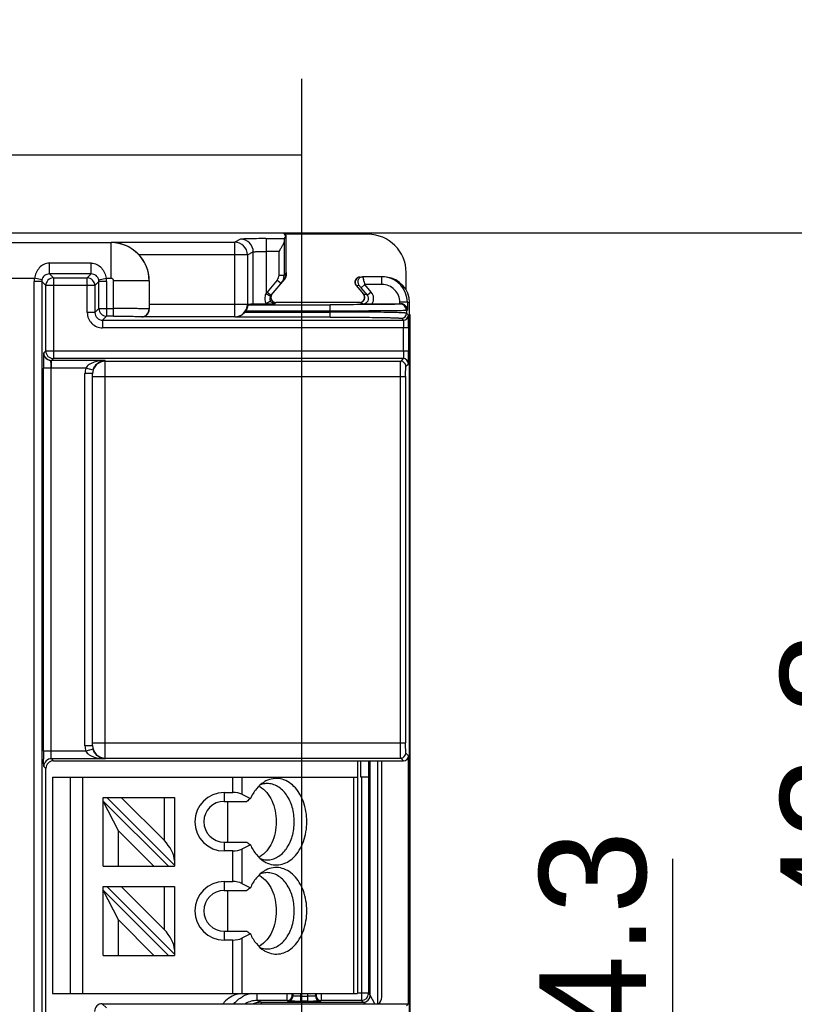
# Model space of a CAD drawing. Header units: millimetres. Extents: x 0 to 210, y 0 to 297.
# Tile 8 of 19: x 92 to 108, y 146 to 166. Entities that reach past the tile are written whole.
import ezdxf
from ezdxf.enums import TextEntityAlignment as Align

# ---------------------------------------------------------------- set-up
doc = ezdxf.new("R2010")
doc.units = ezdxf.units.MM
doc.header["$LTSCALE"] = 19.36
doc.layers.get('0').update_dxf_attribs({"linetype": 'CONTINUOUS'})
doc.layers.add('Z_DIM_2D', color=7, linetype='CONTINUOUS')
doc.styles.add('TEXTSTYLE_3', font='helveticaneueltw1g-ltcn.otf')
doc.dimstyles.new('DIMSTYLE_2', dxfattribs={"dimtxt": 2.1, "dimasz": 3.5, "dimexe": 1.5, "dimexo": 0, "dimgap": 0.525, "dimtad": 1, "dimdec": 1, "dimlfac": 2, "dimdsep": 46, "dimtxsty": 'TEXTSTYLE_3', "dimblk": '_FILLED', "dimblk1": '_FILLED', "dimblk2": '_FILLED', "dimcen": 0.09, "dimclrt": 5, "dimadec": 3, "dimazin": 2, "dimtp": 0.3, "dimtm": 0.3, "dimtfac": 1, "dimtdec": 1, "dimtofl": 0, "dimtmove": 0, "dimatfit": 3, "dimldrblk": '_FILLED', "dimfxl": 0, "dimtolj": 1, "dimarcsym": 0})
doc.dimstyles.new('DIMSTYLE_4', dxfattribs={"dimtxt": 2.1, "dimasz": 3.5, "dimexe": 1.5, "dimexo": 0, "dimgap": 0.525, "dimtad": 1, "dimdec": 1, "dimlfac": 2, "dimdsep": 46, "dimtxsty": 'TEXTSTYLE_3', "dimblk": '_FILLED', "dimblk1": '_FILLED', "dimblk2": '_FILLED', "dimcen": 0.09, "dimclrt": 5, "dimadec": 3, "dimazin": 2, "dimtp": 0.1, "dimtm": 0.1, "dimtfac": 1, "dimtdec": 1, "dimtofl": 0, "dimtmove": 0, "dimatfit": 3, "dimldrblk": '_FILLED', "dimfxl": 0, "dimtolj": 1, "dimarcsym": 0})
doc.dimstyles.new('DIMSTYLE_5', dxfattribs={"dimtxt": 2.1, "dimasz": 3.5, "dimexe": 1.5, "dimexo": 0, "dimgap": 0.525, "dimtad": 1, "dimdec": 3, "dimlfac": 2, "dimdsep": 46, "dimtxsty": 'TEXTSTYLE_3', "dimblk": '_FILLED', "dimblk1": '_FILLED', "dimblk2": '_FILLED', "dimcen": 0.09, "dimclrt": 5, "dimadec": 3, "dimazin": 2, "dimtp": 0.3, "dimtm": 0.3, "dimtfac": 1, "dimtdec": 3, "dimtofl": 0, "dimtmove": 0, "dimatfit": 3, "dimldrblk": '_FILLED', "dimfxl": 0, "dimtolj": 1, "dimarcsym": 0})

# ---------------------------------------------------------------- blocks, each defined once
blk = doc.blocks.new('*D3')
at = {"layer": 'Z_DIM_2D', "color": 2, "linetype": 'Continuous', "transparency": 16777216}
for p, q in [((97.571, 161.403), (111.463, 161.403)), ((109.963, 161.403), (109.963, 150.708)), ((109.963, 140.013), (109.963, 150.708)), ((94.426, 140.013), (111.463, 140.013))]:
    blk.add_line(p, q, dxfattribs=at)
at = {"layer": 'Z_DIM_2D', "color": 5, "linetype": 'Continuous', "transparency": 16777216, "style": 'TEXTSTYLE_3'}
blk.add_text('42.8', height=2.1, rotation=90, dxfattribs=at).set_placement((109.438, 150.708), align=Align.CENTER)
blk = doc.blocks.new('_FILLED')
at = {"color": 0, "linetype": 'ByBlock'}
blk.add_solid([(0, 0), (-1, 0.125), (-1, -0.125)], dxfattribs=at)
blk = doc.blocks.new('_NONE')
blk = doc.blocks.new('*D6')
at = {"layer": 'Z_DIM_2D', "color": 2, "linetype": 'Continuous', "transparency": 16777216}
for p, q in [((105.224, 142.208), (105.224, 149.102)), ((99.484, 143.276), (106.724, 143.276)), ((105.224, 143.276), (105.224, 142.208)), ((105.224, 141.141), (105.224, 142.208)), ((99.484, 141.141), (106.724, 141.141))]:
    blk.add_line(p, q, dxfattribs=at)
at = {"layer": 'Z_DIM_2D', "color": 5, "linetype": 'Continuous', "transparency": 16777216, "style": 'TEXTSTYLE_3'}
blk.add_text('4.3', height=2.1, rotation=90, dxfattribs=at).set_placement((104.699, 145.576))
blk = doc.blocks.new('*D7')
at = {"layer": 'Z_DIM_2D', "color": 2, "linetype": 'Continuous', "transparency": 16777216}
for p, q in [((67.681, 159.208), (58.499, 159.208)), ((59.999, 159.208), (59.999, 150.708)), ((59.999, 142.208), (59.999, 150.708)), ((97.931, 142.208), (58.499, 142.208))]:
    blk.add_line(p, q, dxfattribs=at)
at = {"layer": 'Z_DIM_2D', "color": 5, "linetype": 'Continuous', "transparency": 16777216, "style": 'TEXTSTYLE_3'}
blk.add_text('34', height=2.1, rotation=90, dxfattribs=at).set_placement((59.474, 150.348), align=Align.CENTER)
blk = doc.blocks.new('*D8')
at = {"layer": 'Z_DIM_2D', "color": 2, "linetype": 'Continuous', "transparency": 16777216}
for p, q in [((67.681, 159.208), (67.681, 164.426)), ((97.931, 142.208), (97.931, 164.426)), ((67.681, 162.926), (82.806, 162.926)), ((97.931, 162.926), (82.806, 162.926))]:
    blk.add_line(p, q, dxfattribs=at)
at = {"layer": 'Z_DIM_2D', "color": 5, "linetype": 'Continuous', "transparency": 16777216, "style": 'TEXTSTYLE_3'}
blk.add_text('60.5', height=2.1, dxfattribs=at).set_placement((82.806, 163.451), align=Align.CENTER)

msp = doc.modelspace()

# ---------------------------------------------------------------- linework, layer by layer
at = {"color": 7, "linetype": 'Continuous'}
for p, q in [((70.91335, 161.40328), (97.57098, 161.40328)), ((97.57098, 161.40328), (97.60652, 161.34996)), ((97.62756, 161.34831), (97.58733, 161.28796)), ((99.2337, 161.37246), (97.59152, 161.37246)), ((97.62756, 160.62138), (97.62756, 161.34831)), ((97.6311, 160.58783), (97.6311, 160.62138)), ((99.98359, 160.28238), (99.98359, 160.62257)), ((94.93376, 160.46114), (94.93376, 159.99982)), ((97.32884, 160.17434), (97.59601, 160.49142)), ((99.00345, 160.36822), (99.14822, 160.19568)), ((99.07188, 160.53215), (99.12306, 160.53634)), ((99.13121, 160.53667), (99.12306, 160.53634)), ((99.50859, 160.53667), (99.13128, 160.53667)), ((99.55834, 160.53419), (99.50859, 160.53667)), ((99.60024, 160.53), (99.55834, 160.53419)), ((96.87497, 159.98974), (98.49096, 159.98974)), ((96.97924, 160.00712), (96.88697, 159.99173)), ((99.07158, 160.03143), (97.42337, 160.03143)), ((99.31809, 160.00918), (99.85865, 160.00918)), ((100.05053, 152.23319), (100.05053, 160.03247)), ((100.05515, 159.79941), (100.05515, 145.93781)), ((93.81996, 158.63751), (93.82015, 158.64725)), ((93.81996, 151.3263), (93.81996, 158.63751)), ((100.04729, 152.23319), (100.05056, 152.23319)), ((100.04729, 149.1832), (100.04729, 152.23319)), ((93.82015, 151.31657), (93.81996, 151.3263)), ((100.03049, 146.25819), (100.03049, 151.12999)), ((92.90204, 145.55654), (92.90204, 150.88003)), ((93.05202, 151.03001), (99.93051, 151.03001)), ((99.03037, 151.03001), (99.03037, 146.45828)), ((99.24314, 151.03001), (99.24305, 146.4712)), ((99.27851, 146.42583), (99.27851, 151.03001)), ((99.50593, 146.38488), (99.50593, 151.03001)), ((93.03037, 150.70828), (99.03037, 150.70828)), ((93.03037, 150.70828), (93.03037, 146.45828)), ((99.24273, 150.70824), (99.09314, 150.70824)), ((94.03037, 150.30828), (95.43037, 150.30828)), ((94.03037, 148.95828), (94.03037, 150.30828)), ((94.10108, 150.30828), (95.43037, 148.97899)), ((95.23037, 149.46183), (94.38392, 150.30828)), ((95.43037, 150.30828), (95.43037, 148.95828)), ((96.40537, 150.40828), (96.57681, 150.40828)), ((96.75359, 150.37166), (96.92227, 150.28733)), ((94.03037, 150.23757), (95.30966, 148.95828)), ((94.33037, 149.65472), (94.03037, 150.23757)), ((96.40537, 150.23328), (96.85153, 150.23328)), ((96.46971, 150.23328), (96.46971, 149.43328)), ((94.33037, 149.65472), (95.02681, 148.95828)), ((94.33037, 148.95828), (94.33037, 149.65472)), ((96.40537, 149.43328), (96.85152, 149.43328)), ((96.92227, 149.37922), (96.75359, 149.29489)), ((96.57681, 149.25828), (96.40537, 149.25828)), ((100.04729, 149.1832), (100.05053, 149.1832)), ((100.05053, 145.88404), (100.05053, 149.1832)), ((94.03037, 148.95828), (95.43037, 148.95828)), ((94.03037, 148.55828), (95.43037, 148.55828)), ((94.03037, 147.20828), (94.03037, 148.55828)), ((94.10108, 148.55828), (95.43037, 147.22899)), ((95.23037, 147.71183), (94.38392, 148.55828)), ((95.43037, 148.55828), (95.43037, 147.20828)), ((96.40537, 148.65828), (96.57681, 148.65828)), ((96.75359, 148.62166), (96.92227, 148.53733)), ((94.03037, 148.48757), (95.30966, 147.20828)), ((94.33037, 147.90472), (94.03037, 148.48757)), ((96.40537, 148.48328), (96.85153, 148.48328)), ((96.46971, 148.48328), (96.46971, 147.68328)), ((94.33037, 147.90472), (95.02681, 147.20828)), ((94.33037, 147.20828), (94.33037, 147.90472)), ((96.40537, 147.68328), (96.85152, 147.68328)), ((96.92227, 147.62922), (96.75359, 147.54489)), ((96.57681, 147.50828), (96.40537, 147.50828)), ((94.03037, 147.20828), (95.43037, 147.20828)), ((93.03037, 146.45828), (99.03037, 146.45828)), ((94.01013, 146.25819), (100.03049, 146.25819)), ((96.43352, 146.31182), (96.37988, 146.25819)), ((97.64437, 146.3212), (97.05533, 146.3212)), ((97.13117, 146.28583), (99.13851, 146.28583)), ((98.04918, 146.30854), (97.9101, 146.30854)), ((99.10314, 146.3212), (98.31492, 146.3212)), ((100.03049, 146.25819), (99.99073, 146.21843))]:
    msp.add_line(p, q, dxfattribs=at)
at = {"color": 9, "linetype": 'Continuous'}
for p, q in [((85.27275, 161.20909), (94.18223, 161.20909)), ((94.1904, 161.21725), (94.18223, 161.20909)), ((94.18223, 160.50933), (94.18223, 161.20909)), ((94.1904, 161.21725), (96.61306, 161.21725)), ((96.72957, 161.27554), (96.61306, 161.21725)), ((96.61306, 159.74986), (96.61306, 161.21725)), ((97.22883, 161.28796), (97.58733, 161.28796)), ((97.22889, 161.28796), (97.22889, 160.20403)), ((97.5848, 161.23672), (97.5848, 160.57042)), ((96.86272, 160.96734), (94.73714, 160.96734)), ((96.86272, 160.96734), (96.97924, 161.02563)), ((96.86272, 160.96734), (96.86272, 159.99982)), ((96.97924, 160.00712), (96.97924, 161.02563)), ((97.48481, 161.03804), (97.22889, 161.03804)), ((97.48481, 160.57042), (97.48481, 161.03804)), ((92.97085, 160.59357), (92.97085, 160.80742)), ((93.79392, 160.80742), (92.97085, 160.80742)), ((93.79392, 160.59357), (93.79392, 160.80742)), ((93.79392, 160.59357), (92.97085, 160.59357)), ((93.04945, 160.51497), (92.97085, 160.59357)), ((93.79392, 160.59357), (93.71532, 160.51497)), ((97.48481, 160.57042), (97.5848, 160.57042)), ((97.62756, 160.62138), (97.5848, 160.57042)), ((97.6311, 160.58783), (97.62544, 160.58989)), ((85.28465, 160.50933), (92.67707, 160.50933)), ((92.66998, 145.47446), (92.66998, 160.4445)), ((92.81996, 160.4445), (92.66998, 160.4445)), ((92.82351, 160.47692), (92.67707, 160.50933)), ((92.81996, 160.4445), (92.81996, 145.47445)), ((92.81996, 160.4445), (92.89947, 160.36499)), ((93.8653, 160.36499), (92.89947, 160.36499)), ((92.89947, 159.0812), (92.89947, 160.36499)), ((93.04945, 160.51497), (93.04945, 158.93123)), ((93.04945, 160.51497), (93.71532, 160.51497)), ((93.71532, 159.83514), (93.71532, 160.51497)), ((93.8653, 160.36499), (93.94481, 160.4445)), ((93.8653, 160.36499), (93.8653, 159.83513)), ((93.94127, 160.47692), (94.0877, 160.50933)), ((94.09479, 160.4445), (93.94481, 160.4445)), ((93.94481, 159.91464), (93.94481, 160.4445)), ((94.0877, 160.50933), (94.18223, 160.50933)), ((94.09479, 160.4445), (94.09479, 159.76467)), ((94.93198, 160.45935), (94.23222, 160.45935)), ((94.23222, 159.76467), (94.23222, 160.45934)), ((94.93376, 160.46114), (94.93198, 160.45935)), ((94.93198, 160.45935), (94.93198, 159.9053)), ((97.4497, 160.47395), (97.25223, 160.23862)), ((97.4497, 160.47395), (97.5263, 160.40967)), ((97.59165, 160.493), (97.59601, 160.49142)), ((99.00345, 160.36822), (99.05461, 160.3724)), ((99.17431, 160.38668), (99.09771, 160.32241)), ((99.15496, 160.4554), (99.17431, 160.38667)), ((99.50856, 160.38667), (99.17431, 160.38667)), ((99.29857, 160.23858), (99.17431, 160.38667)), ((99.50859, 160.38667), (99.50859, 160.53667)), ((97.22889, 160.20403), (97.31717, 160.15704)), ((97.25223, 160.23862), (97.32884, 160.17434)), ((99.22199, 160.1743), (99.09771, 160.32241)), ((99.22199, 160.1743), (99.14822, 160.19568)), ((99.29858, 160.23857), (99.22199, 160.1743)), ((94.93376, 159.99982), (96.86272, 159.99982)), ((96.88697, 159.99173), (96.86272, 159.99982)), ((97.22889, 160.01607), (97.31716, 160.06306)), ((97.40543, 160.01005), (97.42337, 160.03143)), ((98.49096, 159.74635), (98.49096, 159.98974)), ((99.07158, 160.03143), (99.14534, 160.01005)), ((99.85865, 160.00918), (99.85865, 160.03668)), ((100.00863, 160.03666), (99.85865, 160.03666)), ((99.88108, 160.0092), (99.86575, 160.00153)), ((100.00863, 160.03666), (100.05053, 160.03247)), ((100.00863, 160.03666), (100.00863, 159.88549)), ((93.8653, 159.83513), (93.71532, 159.83513)), ((93.94481, 159.91464), (93.8653, 159.83513)), ((93.94481, 159.91464), (94.23222, 159.91464)), ((94.93427, 159.90377), (94.93198, 159.9053)), ((96.8173, 159.84634), (98.49096, 159.84634)), ((98.49096, 159.86475), (96.83009, 159.86475)), ((99.99073, 159.87654), (100.00863, 159.88549)), ((99.99073, 159.87654), (99.99073, 159.82233)), ((100.02792, 159.78514), (99.99073, 159.82233)), ((94.01528, 159.68516), (94.09479, 159.76467)), ((94.01528, 159.68516), (99.92793, 159.68516)), ((94.01528, 159.68516), (94.01528, 159.53518)), ((94.23225, 159.76467), (94.09479, 159.76467)), ((94.79021, 159.74986), (94.78203, 159.75532)), ((96.61306, 159.74986), (94.79021, 159.74986)), ((96.61306, 159.74986), (96.62358, 159.74635)), ((98.49111, 159.74635), (96.62358, 159.74635)), ((99.89075, 159.72234), (99.92793, 159.68516)), ((100.03221, 159.53518), (94.0153, 159.53518)), ((99.93222, 159.0812), (99.93222, 159.53518)), ((100.03221, 159.53519), (100.03221, 159.08119)), ((92.89947, 159.0812), (92.86098, 159.04269)), ((92.89947, 159.0812), (100.03221, 159.0812)), ((93.01096, 158.89273), (93.04945, 158.93123)), ((94.06996, 158.89273), (93.01096, 158.89273)), ((93.01096, 158.74276), (93.01096, 158.89273)), ((99.92793, 158.93123), (93.04945, 158.93123)), ((94.06996, 151.07108), (94.06996, 158.89273)), ((94.06996, 158.88047), (99.87718, 158.88047)), ((99.92793, 158.93123), (99.87718, 158.88047)), ((99.97716, 158.78049), (100.02792, 158.83124)), ((93.00582, 158.7428), (92.85583, 158.7428)), ((92.85583, 151.22105), (92.85583, 158.7428)), ((93.00581, 151.22105), (93.00583, 158.7428)), ((93.00583, 158.7428), (93.01096, 158.74278)), ((93.68405, 158.74276), (93.01096, 158.74276)), ((93.81996, 158.63751), (93.66996, 158.63751)), ((93.66996, 151.3263), (93.66996, 158.63751)), ((93.82877, 158.7033), (93.68405, 158.74276)), ((93.81996, 158.58052), (99.97373, 158.58052)), ((99.87375, 151.38329), (99.87375, 158.58052)), ((99.97373, 158.58052), (99.97373, 151.38328)), ((93.81996, 151.3263), (93.66996, 151.3263)), ((93.82877, 151.26051), (93.68405, 151.22105)), ((93.81996, 151.38329), (99.97373, 151.38329)), ((93.68405, 151.22105), (92.85583, 151.22105)), ((94.06996, 151.07108), (93.01096, 151.07108)), ((93.05202, 151.03001), (93.01096, 151.07108)), ((94.06996, 151.08334), (99.87718, 151.08334)), ((99.87718, 151.08334), (99.93051, 151.03001)), ((100.03049, 151.12999), (99.97716, 151.18332)), ((92.86098, 150.9211), (92.90204, 150.88003)), ((99.09314, 150.70824), (99.09314, 151.03001)), ((99.4285, 146.25819), (99.4285, 151.03001)), ((93.38906, 146.45828), (93.38906, 150.70828)), ((93.62399, 150.70828), (93.62399, 146.45828)), ((96.57681, 150.40828), (96.57681, 150.70828)), ((96.75359, 150.70828), (96.75359, 150.37166)), ((98.95714, 146.45828), (98.95714, 150.70828)), ((99.10305, 150.70824), (99.10314, 146.3212)), ((95.23037, 149.46183), (95.23037, 150.30828)), ((96.40537, 150.40828), (96.40537, 150.23328)), ((96.40537, 149.43328), (96.40537, 149.25828)), ((96.57681, 148.65828), (96.57681, 149.25828)), ((96.75359, 149.29489), (96.75359, 148.62166)), ((95.23037, 147.71183), (95.23037, 148.55828)), ((96.40537, 148.65828), (96.40537, 148.48328)), ((96.40537, 147.68328), (96.40537, 147.50828)), ((96.57681, 146.45828), (96.57681, 147.50828)), ((96.75359, 147.54489), (96.75359, 146.45828)), ((97.05533, 146.3212), (97.05533, 146.45828)), ((97.76011, 146.41069), (97.74436, 146.4212)), ((97.76011, 146.41069), (97.76011, 146.45828)), ((97.9101, 146.45828), (97.9101, 146.30854)), ((98.04918, 146.30854), (98.04918, 146.45828)), ((98.19917, 146.45828), (98.19917, 146.41069)), ((98.21492, 146.4212), (98.19917, 146.41069)), ((99.03037, 146.4712), (99.24305, 146.4712)), ((99.27851, 146.42583), (99.24314, 146.4612)), ((99.36521, 146.25819), (99.27851, 146.42582)), ((94.09222, 146.17611), (94.01013, 146.25819)), ((97.13117, 146.28583), (97.05533, 146.3212)), ((97.13117, 146.28583), (97.13117, 146.25819)), ((97.64437, 146.3212), (97.66012, 146.3107)), ((97.9101, 146.40854), (98.04918, 146.40854)), ((98.29916, 146.3107), (98.31492, 146.3212)), ((99.10314, 146.3212), (99.13851, 146.28583)), ((99.13851, 146.28583), (99.19192, 146.25821))]:
    msp.add_line(p, q, dxfattribs=at)
for centre, radius, start, end in [((94.18166, 160.45877), 0.75032, 0.044034, 89.955967), ((96.6125, 160.96706), 0.25021, 0.064599, 89.872578), ((96.72904, 161.02536), 0.25019, 0.06132, 89.875782), ((97.33473, 160.57042), 0.15008, 319.999176, 359.999226), ((92.97045, 160.44446), 0.30047, 167.531004, 179.990838), ((92.97014, 160.44451), 0.15018, 167.537285, 180.004193), ((93.04952, 160.36492), 0.15005, 90.027484, 179.972516), ((93.71525, 160.36492), 0.15005, 0.027484, 89.972516), ((93.79468, 160.44447), 0.15013, 0.013652, 12.484235), ((93.79316, 160.44433), 0.30163, 0.033397, 12.444756), ((94.18224, 160.45936), 0.04997, 359.987714, 90.011287), ((99.13127, 160.43666), 0.10003, 144.548486, 219.969113), ((80.04094, 155.02585), 19.87022, 15.857788, 15.971234), ((99.50861, 160.03664), 0.35004, 0.007102, 90.008886), ((97.40606, 160.10964), 0.20074, 140.021506, 151.952162), ((97.4054, 160.11004), 0.09997, 142.803955, 208.03616), ((99.14548, 160.11), 0.09995, 269.924821, 40.041819), ((99.14543, 160.11002), 0.19995, 329.716302, 40.012936), ((96.61261, 159.99994), 0.2501, 270.102323, 359.972154), ((99.86571, 159.87651), 0.12503, 0.01366, 89.979795), ((94.01528, 159.83513), 0.29995, 179.998835, 270.003676), ((94.01521, 159.83506), 0.14991, 179.974204, 270.025768), ((94.09486, 159.91472), 0.15005, 180.027484, 269.972516), ((94.78191, 159.90538), 0.15006, 270.043442, 359.967468), ((99.89071, 159.82236), 0.10002, 270.02131, 359.97869), ((99.9279, 159.78518), 0.10002, 270.021035, 359.979034), ((93.04952, 159.08128), 0.15005, 180.031815, 269.972517), ((93.01079, 159.04236), 0.14962, 213.097626, 270.063375), ((94.06995, 158.63048), 0.24999, 89.998204, 179.992427), ((99.87714, 158.78045), 0.10002, 0.021312, 89.978688), ((99.9279, 158.83121), 0.10002, 0.020912, 89.978981), ((94.07126, 158.63735), 0.4013, 164.771321, 179.977525), ((94.06995, 158.63753), 0.24999, 164.751289, 177.771832), ((94.07159, 151.32651), 0.40163, 180.028778, 195.222376), ((94.06995, 151.33333), 0.25, 180.007579, 270.00172), ((94.07085, 151.32643), 0.2509, 182.253478, 195.232651), ((93.01101, 150.92104), 0.15003, 90.021003, 179.978693), ((99.87714, 151.18336), 0.10002, 270.021311, 359.978689), ((97.0554, 145.87098), 0.60024, 101.357481, 118.974938), ((97.64435, 146.42121), 0.10001, 270.008526, 359.992084), ((98.31493, 146.42121), 0.10001, 180.008054, 269.991439), ((99.10318, 146.46118), 0.13995, 270.061636, 359.975007), ((99.13849, 146.42585), 0.14002, 270.00762, 359.991381), ((97.05578, 145.86927), 0.45192, 90.057355, 120.481586), ((97.66011, 146.4107), 0.10001, 270.009166, 359.993499), ((98.29917, 146.4107), 0.10001, 180.006674, 269.990884)]:
    msp.add_arc(centre, radius, start, end, dxfattribs=at)
at = {"color": 7, "linetype": 'Continuous'}
for centre, radius, start, end in [((97.3348, 160.57037), 0.25, 319.997429, 0.010252), ((97.37665, 160.62193), 0.25108, 320.027984, 333.317324), ((99.08008, 160.43249), 0.10002, 133.341016, 219.988023), ((99.08026, 160.43149), 0.101, 94.758663, 111.57), ((99.13144, 160.43573), 0.10095, 94.761296, 111.610699), ((99.50862, 160.03666), 0.50001, 0.000859, 84.29317), ((99.55054, 160.03249), 0.49998, 0.016049, 84.295957), ((97.40551, 160.11002), 0.10008, 140.009225, 142.803955), ((99.07171, 160.13138), 0.09995, 269.926929, 40.039506), ((97.23042, 177.71406), 17.70487, 269.999027, 270.566369), ((97.42337, 160.13142), 0.09999, 172.49414, 270.003358), ((99.3316, 179.95493), 19.94575, 269.464961, 269.961207), ((99.88117, 159.88137), 0.12783, 64.764228, 90.03719), ((89.11126, 159.06994), 10.92095, 359.245691, 0.059007), ((107.20454, 151.21334), 14.34871, 179.96921, 180.596793), ((96.87309, 150.13371), 0.45485, 59.241478, 61.446217), ((97.25975, 150.17941), 0.40458, 105.055502, 111.011956), ((97.4611, 150.17345), 0.51586, 116.936839, 121.710101), ((96.40537, 149.83328), 0.575, 90, 270), ((96.40537, 149.83328), 0.4, 90, 270), ((102.35121, 143.10887), 9.00021, 127.099587, 127.666332), ((102.35127, 156.55776), 9.00031, 232.333667, 232.900411), ((96.87309, 149.53283), 0.45484, 298.553819, 300.756535), ((97.25975, 149.48714), 0.40458, 248.988237, 254.9445), ((97.4611, 149.4931), 0.51586, 238.289903, 243.063267), ((96.87309, 148.38371), 0.45485, 59.241478, 61.446217), ((97.25975, 148.42941), 0.40458, 105.055502, 111.011956), ((97.4611, 148.42345), 0.51586, 116.936839, 121.710101), ((96.40537, 148.08328), 0.575, 90, 270), ((96.40537, 148.08328), 0.4, 90, 270), ((102.35121, 141.35887), 9.00021, 127.099587, 127.666332), ((102.35127, 154.80776), 9.00031, 232.333667, 232.900411), ((96.87309, 147.78283), 0.45484, 298.553819, 300.756535), ((97.25975, 147.73714), 0.40458, 248.988237, 254.9445), ((97.4611, 147.7431), 0.51586, 238.289903, 243.063267), ((96.78708, 145.95826), 0.50002, 97.562846, 135), ((97.13177, 145.83253), 0.45331, 90.075768, 109.886763), ((97.9092, 172.90896), 26.60041, 269.752981, 270.001947), ((98.05355, 171.2899), 24.98135, 269.989991, 270.255044)]:
    msp.add_arc(centre, radius, start, end, dxfattribs=at)
for centre, major_axis, ratio, start_param, end_param in [((97.57094, 161.30331), (0, 0.1), 0.01745506, -0.02617993, 0.01745329), ((97.52758, 161.34835), (0.1, 0), 0.02618592, -0.01745329, 0.66095937), ((99.23347, 160.62234), (0.53049, 0.53049), 0.99969546, -0.78526416, 0.78526416), ((97.58745, 161.03804), (0, 0.25), 0.01745506, 0.02617994, 0.65225617), ((94.18351, 160.46062), (-0.53069, -0.53069), 0.999315, 2.35653711, 3.09734843), ((97.48109, 160.58784), (-0.14096, 0.05131), 0.99995688, 9.07572597, 9.77382995), ((99.07601, 160.43324), (0.09065, -0.04227), 0.99978687, 8.29037089, 10.55918502), ((97.42601, 160.13324), (0.09065, 0.04227), 0.99978687, 2.20098529, 4.27599972), ((99.06664, 160.13324), (0.09065, -0.04227), 0.99978687, -1.08729739, 1.13440707), ((94.94031, 159.99982), (0, 0.25), 0.02618592, -4.71238898, -4.31802633), ((99.85865, 160.01049), (0.15, 0), 0.00872687, -1.57079633, -1.42067282), ((96.61821, 159.99811), (-0.23752, 0.07921), 0.9984813, 2.81167814, 2.90138577), ((99.93048, 151.13003), (0.07073, -0.07073), 0.99969546, -0.78524587, 0.78524587), ((93.05207, 150.87999), (0.1061, -0.1061), 0.99969546, 2.35634678, 3.92683852), ((96.57681, 150.28328), (0.25, 0), 0.5, 0.78539816, 1.57079633), ((95.23037, 149.27327), (-0.17365, 0.2672), 0.37136567, -2.62243538, -1.05163906), ((96.57681, 149.38328), (0.25, 0), 0.5, -1.57079633, -0.78539816), ((96.57681, 148.53328), (0.25, 0), 0.5, 0.78539816, 1.57079633), ((95.23037, 147.52327), (-0.17365, 0.2672), 0.37136567, -2.62243538, -1.05163906), ((96.57681, 147.63328), (0.25, 0), 0.5, -1.57079633, -0.78539816), ((94.01018, 146.10817), (0.1061, -0.1061), 0.99969546, 8.63953209, 10.21002383), ((99.35591, 146.38493), (-0.1061, 0.1061), 0.99969546, 2.92097045, 3.92683852)]:
    msp.add_ellipse(centre, major_axis=major_axis, ratio=ratio, start_param=start_param, end_param=end_param, dxfattribs=at)
for points, knots in [([(94.1904, 161.21725), (94.28821, 161.21575), (94.49403, 161.17051), (94.66504, 161.04612), (94.73714, 160.96734)], [0, 0, 0, 0, 0.4780797, 1, 1, 1, 1]), ([(97.5848, 161.23672), (97.58446, 161.22175), (97.57326, 161.18927), (97.54882, 161.14185), (97.51806, 161.0906), (97.49603, 161.05578), (97.48481, 161.03804)], [0, 0, 0, 0, 0.20067436, 0.44748738, 0.71870843, 1, 1, 1, 1]), ([(96.87497, 159.98974), (96.87394, 159.98957), (96.8733, 159.98467), (96.87141, 159.9781), (96.86935, 159.96519), (96.86573, 159.94921), (96.86042, 159.92976), (96.84999, 159.90056), (96.83894, 159.87878), (96.83009, 159.86475)], [0, 0, 0, 0, 0.02335826, 0.0828665, 0.17736795, 0.30361185, 0.45595103, 0.6276687, 1, 1, 1, 1]), ([(96.97924, 160.00712), (96.98154, 160.0075), (96.98917, 160.0075), (97.0047, 160.00808), (97.0284, 160.00829), (97.07342, 160.00879), (97.14149, 160.00908), (97.19911, 160.00919), (97.23012, 160.00918)], [0, 0, 0, 0, 0.0279079, 0.09073763, 0.18624166, 0.31101349, 0.62920976, 1, 1, 1, 1]), ([(100.00863, 159.88549), (100.00821, 159.90699), (99.99481, 159.95365), (99.95798, 159.98648), (99.93567, 159.997)], [0, 0, 0, 0, 0.46577897, 1, 1, 1, 1]), ([(94.79021, 159.74986), (94.80678, 159.75025), (94.84113, 159.75724), (94.88794, 159.78656), (94.925, 159.83661), (94.93452, 159.8805), (94.93427, 159.90377)], [0, 0, 0, 0, 0.2142129, 0.44244148, 0.6992234, 1, 1, 1, 1]), ([(96.8173, 159.84634), (96.79345, 159.81512), (96.73413, 159.76498), (96.65888, 159.74675), (96.62358, 159.74635)], [0, 0, 0, 0, 0.52666684, 1, 1, 1, 1]), ([(100.03221, 159.53519), (100.03221, 159.54904), (100.03213, 159.60069), (100.03179, 159.65235), (100.03127, 159.69015)], [0, 0, 0, 0, 0.26809708, 1, 1, 1, 1]), ([(93.82877, 158.7033), (93.8379, 158.73679), (93.86746, 158.79436), (93.9489, 158.86809), (94.02392, 158.89162), (94.06996, 158.89273)], [0, 0, 0, 0, 0.3198159, 0.57577106, 1, 1, 1, 1]), ([(94.06996, 151.07108), (94.02392, 151.07219), (93.9489, 151.09572), (93.86746, 151.16945), (93.8379, 151.22702), (93.82877, 151.26051)], [0, 0, 0, 0, 0.42422889, 0.68018355, 1, 1, 1, 1]), ([(98.03141, 149.83328), (98.03141, 149.96575), (97.99941, 150.16305), (97.89083, 150.39202), (97.78458, 150.53005), (97.65691, 150.62955), (97.51398, 150.68353), (97.36497, 150.68675), (97.27113, 150.65553), (97.22741, 150.63334)], [0, 0, 0, 0, 0.29354919, 0.43109009, 0.55866337, 0.67599031, 0.78532082, 0.89136483, 1, 1, 1, 1]), ([(97.18996, 150.6123), (97.13266, 150.57694), (97.02586, 150.47903), (96.95269, 150.35541), (96.92227, 150.28733)], [0, 0, 0, 0, 0.47448578, 1, 1, 1, 1]), ([(97.10571, 150.52458), (97.20983, 150.46262), (97.33491, 150.29979), (97.41554, 150.04896), (97.43037, 149.90591), (97.43037, 149.83328)], [0, 0, 0, 0, 0.45994282, 0.7242603, 1, 1, 1, 1]), ([(97.78392, 149.83328), (97.78392, 149.92989), (97.75851, 150.11737), (97.64813, 150.36289), (97.49839, 150.51256), (97.35968, 150.57316), (97.28841, 150.58327), (97.25359, 150.58327)], [0, 0, 0, 0, 0.28744118, 0.55430291, 0.78905152, 0.89640694, 1, 1, 1, 1]), ([(97.43037, 149.83328), (97.43037, 149.76064), (97.41554, 149.61759), (97.33491, 149.36676), (97.20982, 149.20392), (97.1057, 149.14197)], [0, 0, 0, 0, 0.27574083, 0.54005886, 1, 1, 1, 1]), ([(97.22741, 149.03321), (97.27113, 149.01102), (97.36497, 148.9798), (97.51398, 148.98302), (97.65691, 149.03701), (97.78458, 149.13651), (97.89083, 149.27453), (97.99941, 149.5035), (98.03141, 149.70081), (98.03141, 149.83328)], [0, 0, 0, 0, 0.10863515, 0.21467916, 0.32400969, 0.44133666, 0.56890996, 0.70645085, 1, 1, 1, 1]), ([(97.25359, 149.08328), (97.28841, 149.08329), (97.35968, 149.09339), (97.49839, 149.15399), (97.64813, 149.30366), (97.75851, 149.54918), (97.78392, 149.73666), (97.78392, 149.83328)], [0, 0, 0, 0, 0.10359306, 0.21094848, 0.44569709, 0.71255882, 1, 1, 1, 1]), ([(96.92227, 149.37922), (96.95269, 149.31114), (97.02586, 149.18752), (97.13266, 149.08961), (97.18996, 149.05425)], [0, 0, 0, 0, 0.52551423, 1, 1, 1, 1]), ([(98.03141, 148.08328), (98.03141, 148.21575), (97.99941, 148.41305), (97.89083, 148.64202), (97.78458, 148.78005), (97.65691, 148.87955), (97.51398, 148.93353), (97.36497, 148.93675), (97.27113, 148.90553), (97.22741, 148.88334)], [0, 0, 0, 0, 0.29354919, 0.43109009, 0.55866337, 0.67599031, 0.78532082, 0.89136483, 1, 1, 1, 1]), ([(97.18996, 148.8623), (97.13266, 148.82694), (97.02586, 148.72903), (96.95269, 148.60541), (96.92227, 148.53733)], [0, 0, 0, 0, 0.47448578, 1, 1, 1, 1]), ([(97.10571, 148.77458), (97.20983, 148.71262), (97.33491, 148.54979), (97.41554, 148.29896), (97.43037, 148.15591), (97.43037, 148.08328)], [0, 0, 0, 0, 0.45994282, 0.7242603, 1, 1, 1, 1]), ([(97.78392, 148.08328), (97.78392, 148.17989), (97.75851, 148.36737), (97.64813, 148.61289), (97.49839, 148.76256), (97.35968, 148.82316), (97.28841, 148.83327), (97.25359, 148.83327)], [0, 0, 0, 0, 0.28744118, 0.55430291, 0.78905152, 0.89640694, 1, 1, 1, 1]), ([(97.43037, 148.08328), (97.43037, 148.01064), (97.41554, 147.86759), (97.33491, 147.61676), (97.20982, 147.45392), (97.1057, 147.39197)], [0, 0, 0, 0, 0.27574083, 0.54005886, 1, 1, 1, 1]), ([(97.22741, 147.28321), (97.27113, 147.26102), (97.36497, 147.2298), (97.51398, 147.23302), (97.65691, 147.28701), (97.78458, 147.38651), (97.89083, 147.52453), (97.99941, 147.7535), (98.03141, 147.95081), (98.03141, 148.08328)], [0, 0, 0, 0, 0.10863515, 0.21467916, 0.32400969, 0.44133666, 0.56890996, 0.70645085, 1, 1, 1, 1]), ([(97.25359, 147.33328), (97.28841, 147.33329), (97.35968, 147.34339), (97.49839, 147.40399), (97.64813, 147.55366), (97.75851, 147.79918), (97.78392, 147.98666), (97.78392, 148.08328)], [0, 0, 0, 0, 0.10359306, 0.21094848, 0.44569709, 0.71255882, 1, 1, 1, 1]), ([(96.92227, 147.62922), (96.95269, 147.56114), (97.02586, 147.43752), (97.13266, 147.33961), (97.18996, 147.30425)], [0, 0, 0, 0, 0.52551423, 1, 1, 1, 1])]:
    msp.add_open_spline(points, degree=3, knots=knots, dxfattribs=at)
at = {"color": 9, "linetype": 'Continuous'}
for points, knots in [([(97.22883, 161.28796), (97.16706, 161.28796), (97.07719, 161.28754), (96.96245, 161.28603), (96.88874, 161.28457), (96.82726, 161.28277), (96.78469, 161.28101), (96.7584, 161.27933), (96.74486, 161.27826), (96.73577, 161.27703), (96.73103, 161.27627), (96.72957, 161.27554)], [0, 0, 0, 0, 0.37088031, 0.53955073, 0.6888919, 0.81348857, 0.90889249, 0.94455811, 0.97174069, 0.99023887, 1, 1, 1, 1]), ([(96.97924, 161.02563), (96.981, 161.0274), (96.98948, 161.02843), (97.00446, 161.03107), (97.0283, 161.03278), (97.05885, 161.03468), (97.09573, 161.0361), (97.15308, 161.03761), (97.19802, 161.03804), (97.22889, 161.03804)], [0, 0, 0, 0, 0.02989288, 0.09356902, 0.18874102, 0.31260634, 0.46170193, 0.63022865, 1, 1, 1, 1]), ([(92.97085, 160.80742), (92.93308, 160.80824), (92.8571, 160.78809), (92.76736, 160.71671), (92.70541, 160.62023), (92.68403, 160.54679), (92.67707, 160.50933)], [0, 0, 0, 0, 0.25086585, 0.49799784, 0.74702716, 1, 1, 1, 1]), ([(93.79392, 160.80742), (93.8317, 160.80792), (93.90765, 160.7882), (93.99748, 160.71673), (94.05929, 160.62022), (94.08079, 160.5468), (94.0877, 160.50933)], [0, 0, 0, 0, 0.25086216, 0.49797926, 0.74703902, 1, 1, 1, 1]), ([(92.97085, 160.59357), (92.93765, 160.59358), (92.86917, 160.57085), (92.83066, 160.50935), (92.8235, 160.47692)], [0, 0, 0, 0, 0.49998197, 1, 1, 1, 1]), ([(93.94128, 160.47692), (93.93412, 160.50934), (93.8956, 160.57084), (93.82713, 160.59359), (93.79392, 160.59357)], [0, 0, 0, 0, 0.49994324, 1, 1, 1, 1]), ([(99.05461, 160.3724), (99.05513, 160.37269), (99.05654, 160.3696), (99.05969, 160.36751), (99.06422, 160.36161), (99.06991, 160.35528), (99.07633, 160.34769), (99.0857, 160.3367), (99.09287, 160.32818), (99.09771, 160.32241)], [0, 0, 0, 0, 0.02690224, 0.09967089, 0.20845364, 0.34280729, 0.49444957, 0.65764281, 1, 1, 1, 1]), ([(99.13128, 160.53667), (99.13152, 160.53674), (99.13155, 160.53508), (99.13249, 160.53362), (99.13341, 160.52968), (99.13573, 160.5225), (99.13931, 160.51), (99.14242, 160.49935), (99.14417, 160.49324)], [0, 0, 0, 0, 0.01679133, 0.06651954, 0.14864017, 0.26243492, 0.578591, 1, 1, 1, 1]), ([(97.40543, 160.01005), (97.38765, 160.01005), (97.35167, 160.02053), (97.32551, 160.04737), (97.31716, 160.06306)], [0, 0, 0, 0, 0.50017533, 1, 1, 1, 1]), ([(99.86575, 160.00153), (99.8649, 160.00111), (99.86186, 160.00088), (99.85592, 160.0002), (99.84664, 159.99974), (99.82801, 159.99886), (99.79685, 159.99795), (99.75034, 159.99688), (99.69196, 159.99587), (99.62227, 159.99489), (99.54193, 159.99398), (99.41578, 159.9928), (99.2379, 159.99158), (99.00509, 159.99054), (98.75295, 159.98989), (98.5794, 159.98974), (98.49096, 159.98974)], [0, 0, 0, 0, 0.00206856, 0.00646524, 0.01319263, 0.02224076, 0.04722165, 0.0811636, 0.12376335, 0.17460736, 0.23322968, 0.29906613, 0.44986489, 0.6213379, 0.80704251, 1, 1, 1, 1]), ([(94.93198, 159.9053), (94.93047, 159.90609), (94.92469, 159.90623), (94.91343, 159.90747), (94.89551, 159.90809), (94.87157, 159.90901), (94.84163, 159.90979), (94.79068, 159.91091), (94.71463, 159.91207), (94.61065, 159.91319), (94.4926, 159.91402), (94.36487, 159.91453), (94.27699, 159.91464), (94.23222, 159.91464)], [0, 0, 0, 0, 0.00730075, 0.02376979, 0.04931524, 0.08369723, 0.12660494, 0.17764665, 0.30214162, 0.45257148, 0.62332447, 0.80811817, 1, 1, 1, 1]), ([(99.99073, 159.87654), (99.9898, 159.87611), (99.98649, 159.87589), (99.98, 159.87521), (99.96989, 159.87474), (99.94955, 159.87387), (99.91557, 159.87295), (99.86483, 159.87188), (99.80114, 159.87087), (99.72512, 159.86989), (99.63748, 159.86898), (99.49986, 159.8678), (99.30581, 159.86659), (99.05183, 159.86554), (98.77676, 159.86489), (98.58744, 159.86475), (98.49096, 159.86475)], [0, 0, 0, 0, 0.00206224, 0.00645621, 0.01318195, 0.02222895, 0.04720817, 0.08114898, 0.12374809, 0.17459188, 0.23321449, 0.29905167, 0.44985331, 0.62133054, 0.80703927, 1, 1, 1, 1]), ([(99.99073, 159.82233), (99.98994, 159.82307), (99.98647, 159.82375), (99.98006, 159.82497), (99.96989, 159.82601), (99.94959, 159.82774), (99.91558, 159.82964), (99.86485, 159.83181), (99.80116, 159.83387), (99.72514, 159.83586), (99.6375, 159.83771), (99.49989, 159.84012), (99.30584, 159.84259), (99.05185, 159.84473), (98.77678, 159.84604), (98.58744, 159.84634), (98.49096, 159.84634)], [0, 0, 0, 0, 0.00217228, 0.00661753, 0.0133752, 0.02244392, 0.04744793, 0.08139853, 0.12399769, 0.1748343, 0.23344401, 0.29926379, 0.4500209, 0.62144551, 0.80709749, 1, 1, 1, 1]), ([(100.03127, 159.69015), (100.03109, 159.70324), (100.03068, 159.72624), (100.03009, 159.75295), (100.02935, 159.76909), (100.02911, 159.77722), (100.02833, 159.78196), (100.02841, 159.78465), (100.02792, 159.78514)], [0, 0, 0, 0, 0.41292054, 0.72631656, 0.840806, 0.92507017, 0.97825503, 1, 1, 1, 1]), ([(94.23225, 159.76467), (94.26742, 159.76467), (94.33648, 159.76455), (94.43683, 159.76404), (94.52959, 159.76321), (94.61128, 159.7621), (94.67103, 159.76093), (94.71105, 159.75981), (94.73459, 159.75903), (94.75338, 159.75812), (94.76749, 159.75747), (94.77627, 159.75629), (94.7809, 159.75607), (94.78203, 159.75532)], [0, 0, 0, 0, 0.19182139, 0.37665265, 0.54735946, 0.6977769, 0.82225641, 0.87329178, 0.9161915, 0.95058774, 0.97613647, 0.99262964, 1, 1, 1, 1]), ([(98.49111, 159.74635), (98.58115, 159.74635), (98.75786, 159.74606), (99.01458, 159.74474), (99.25162, 159.74261), (99.43271, 159.74013), (99.56114, 159.73773), (99.64293, 159.73587), (99.71387, 159.73389), (99.77331, 159.73182), (99.82064, 159.72966), (99.85238, 159.72775), (99.87131, 159.72603), (99.88081, 159.72498), (99.88678, 159.72378), (99.89003, 159.72306), (99.89075, 159.72234)], [0, 0, 0, 0, 0.19290387, 0.37855177, 0.54997035, 0.70072182, 0.76653915, 0.82514652, 0.8759809, 0.91857783, 0.95252637, 0.97752894, 0.98659779, 0.99335754, 0.99780917, 1, 1, 1, 1]), ([(99.92793, 159.68516), (99.92894, 159.68455), (99.92848, 159.67937), (99.93008, 159.67151), (99.93029, 159.65721), (99.9311, 159.63902), (99.93153, 159.61664), (99.93208, 159.58162), (99.93222, 159.5541), (99.93222, 159.53518)], [0, 0, 0, 0, 0.02336951, 0.0829355, 0.17603458, 0.29973258, 0.45042018, 0.62191419, 1, 1, 1, 1]), ([(92.86098, 159.04269), (92.86049, 159.0423), (92.86052, 159.03972), (92.85974, 159.03538), (92.85947, 159.02775), (92.85893, 159.01769), (92.85851, 159.00493), (92.85789, 158.98316), (92.85725, 158.95053), (92.85664, 158.90585), (92.85601, 158.83573), (92.85583, 158.78069), (92.85583, 158.7428)], [0, 0, 0, 0, 0.00633647, 0.02203456, 0.04700066, 0.0809383, 0.12352534, 0.17437008, 0.29884532, 0.44967996, 0.62120723, 1, 1, 1, 1]), ([(99.93222, 159.0812), (99.93222, 159.06228), (99.93208, 159.03476), (99.93153, 158.99975), (99.9311, 158.97736), (99.93029, 158.95918), (99.93008, 158.94488), (99.92848, 158.93702), (99.92894, 158.93183), (99.92793, 158.93123)], [0, 0, 0, 0, 0.37806575, 0.54955305, 0.70023947, 0.82394316, 0.91705167, 0.9766265, 1, 1, 1, 1]), ([(93.00583, 158.7428), (93.00558, 158.7569), (93.00516, 158.78397), (93.00425, 158.82177), (93.00328, 158.84987), (93.0012, 158.86836), (92.99925, 158.87927), (92.99392, 158.88773), (92.98658, 158.89319), (92.97748, 158.89554), (92.96466, 158.89893), (92.94818, 158.90525), (92.92991, 158.91572), (92.90745, 158.93265), (92.8932, 158.94876), (92.88544, 158.96065)], [0, 0, 0, 0, 0.15117919, 0.29003206, 0.40555398, 0.451855, 0.48995779, 0.52300168, 0.55652655, 0.58514905, 0.62290841, 0.69897705, 0.77335325, 0.84785117, 1, 1, 1, 1]), ([(94.06996, 158.89273), (93.99683, 158.89218), (93.88617, 158.87702), (93.75502, 158.82034), (93.7001, 158.77218), (93.68406, 158.74276)], [0, 0, 0, 0, 0.51273859, 0.76503317, 1, 1, 1, 1]), ([(99.87375, 158.58052), (99.87375, 158.61839), (99.87386, 158.6734), (99.87428, 158.74349), (99.87468, 158.78816), (99.8752, 158.82501), (99.87563, 158.85023), (99.87617, 158.86541), (99.87633, 158.87296), (99.87691, 158.87753), (99.87682, 158.87993), (99.87718, 158.88047)], [0, 0, 0, 0, 0.37866288, 0.55008563, 0.70088556, 0.82533209, 0.91876431, 0.95272257, 0.97770467, 0.99349606, 1, 1, 1, 1]), ([(100.02792, 158.83124), (100.02841, 158.83173), (100.02833, 158.83442), (100.02911, 158.83916), (100.02935, 158.84728), (100.03009, 158.86341), (100.03068, 158.8901), (100.03109, 158.91309), (100.03127, 158.92617)], [0, 0, 0, 0, 0.02174777, 0.07493606, 0.15920169, 0.27368975, 0.58707881, 1, 1, 1, 1]), ([(99.97373, 158.58052), (99.97373, 158.60577), (99.97385, 158.64245), (99.97427, 158.68917), (99.97467, 158.71896), (99.97518, 158.74352), (99.97563, 158.76034), (99.97615, 158.77044), (99.97635, 158.77551), (99.97684, 158.77849), (99.97685, 158.78017), (99.97716, 158.78049)], [0, 0, 0, 0, 0.37860706, 0.54999633, 0.70070676, 0.82516254, 0.91859038, 0.95255504, 0.97753922, 0.99337678, 1, 1, 1, 1]), ([(99.87718, 151.08334), (99.87682, 151.08388), (99.87691, 151.08628), (99.87633, 151.09085), (99.87617, 151.0984), (99.87563, 151.11358), (99.8752, 151.1388), (99.87468, 151.17565), (99.87428, 151.22032), (99.87386, 151.29041), (99.87375, 151.34543), (99.87375, 151.38329)], [0, 0, 0, 0, 0.00650436, 0.02229611, 0.04727848, 0.08123753, 0.17467111, 0.29911878, 0.44991922, 0.62134156, 1, 1, 1, 1]), ([(99.97716, 151.18332), (99.97685, 151.18364), (99.97684, 151.18532), (99.97635, 151.1883), (99.97615, 151.19337), (99.97563, 151.20347), (99.97518, 151.22029), (99.97467, 151.24485), (99.97427, 151.27463), (99.97385, 151.32135), (99.97373, 151.35803), (99.97373, 151.38328)], [0, 0, 0, 0, 0.00662457, 0.02246359, 0.04744908, 0.0814147, 0.1748433, 0.29929826, 0.45000681, 0.62139386, 1, 1, 1, 1]), ([(92.86098, 150.9211), (92.86025, 150.92182), (92.8605, 150.92591), (92.85932, 150.93309), (92.85907, 150.94546), (92.85837, 150.9618), (92.85789, 150.98234), (92.85718, 151.01679), (92.85682, 151.0444), (92.85661, 151.06388)], [0, 0, 0, 0, 0.02150818, 0.07522948, 0.16062805, 0.27631586, 0.42057595, 0.59109667, 1, 1, 1, 1]), ([(93.01096, 151.07108), (93.0099, 151.0716), (93.01013, 151.0769), (93.00849, 151.08469), (93.00809, 151.09904), (93.00717, 151.1172), (93.00663, 151.13959), (93.00598, 151.1746), (93.00581, 151.20212), (93.00581, 151.22105)], [0, 0, 0, 0, 0.02365019, 0.08329879, 0.17640899, 0.3000595, 0.45064756, 0.62202602, 1, 1, 1, 1]), ([(93.68405, 151.22105), (93.7001, 151.19162), (93.75502, 151.14347), (93.88617, 151.08679), (93.99683, 151.07164), (94.06996, 151.07108)], [0, 0, 0, 0, 0.23497572, 0.48727131, 1, 1, 1, 1]), ([(97.64437, 146.3212), (97.64394, 146.32203), (97.64466, 146.32578), (97.64383, 146.33326), (97.64413, 146.34574), (97.64387, 146.36231), (97.64385, 146.38264), (97.64374, 146.41501), (97.64373, 146.44056), (97.64372, 146.45824)], [0, 0, 0, 0, 0.02035736, 0.07708983, 0.16834757, 0.29103042, 0.44092384, 0.61295291, 1, 1, 1, 1]), ([(97.74436, 146.4212), (97.74415, 146.42134), (97.7444, 146.42251), (97.74402, 146.42432), (97.74408, 146.42768), (97.74387, 146.43411), (97.74382, 146.44447), (97.74375, 146.45331), (97.74373, 146.45823)], [0, 0, 0, 0, 0.02048494, 0.07598057, 0.16427016, 0.28305288, 0.60197331, 1, 1, 1, 1]), ([(98.21555, 146.45823), (98.21553, 146.45331), (98.21546, 146.44447), (98.21541, 146.43411), (98.2152, 146.42768), (98.21526, 146.42432), (98.21488, 146.42251), (98.21513, 146.42134), (98.21492, 146.4212)], [0, 0, 0, 0, 0.39802451, 0.71694412, 0.83572701, 0.92401714, 0.9795137, 1, 1, 1, 1]), ([(98.31556, 146.45824), (98.31556, 146.44056), (98.31554, 146.41502), (98.31543, 146.38264), (98.31541, 146.36231), (98.31516, 146.34574), (98.31545, 146.33326), (98.31463, 146.32578), (98.31533, 146.32203), (98.31492, 146.3212)], [0, 0, 0, 0, 0.38704744, 0.55907643, 0.70896947, 0.83165336, 0.92291146, 0.97963849, 1, 1, 1, 1]), ([(99.24305, 146.4712), (99.24305, 146.46885), (99.24278, 146.46565), (99.2433, 146.46254), (99.24296, 146.46139), (99.24314, 146.4612)], [0, 0, 0, 0, 0.70358103, 0.92097737, 1, 1, 1, 1]), ([(97.79451, 146.30879), (97.77625, 146.30887), (97.75031, 146.30901), (97.71788, 146.30933), (97.69845, 146.30951), (97.68295, 146.30991), (97.67135, 146.30981), (97.66449, 146.31071), (97.66088, 146.31019), (97.66012, 146.3107)], [0, 0, 0, 0, 0.40762869, 0.57889424, 0.7240718, 0.84058426, 0.92634554, 0.97975062, 1, 1, 1, 1]), ([(97.9101, 146.40854), (97.89113, 146.40854), (97.86355, 146.40861), (97.82843, 146.40888), (97.80609, 146.40912), (97.78773, 146.40945), (97.77517, 146.40972), (97.76764, 146.41007), (97.76381, 146.41015), (97.76162, 146.41054), (97.76033, 146.41046), (97.76011, 146.41069)], [0, 0, 0, 0, 0.37935798, 0.55132445, 0.70228851, 0.82600585, 0.91883353, 0.95273073, 0.97778885, 0.99364588, 1, 1, 1, 1]), ([(98.19917, 146.41069), (98.19895, 146.41046), (98.19766, 146.41054), (98.19547, 146.41015), (98.19164, 146.41007), (98.18411, 146.40972), (98.17155, 146.40945), (98.15319, 146.40912), (98.13084, 146.40888), (98.09572, 146.40861), (98.06815, 146.40854), (98.04918, 146.40854)], [0, 0, 0, 0, 0.00635523, 0.02221509, 0.04727723, 0.08117912, 0.17401604, 0.29773897, 0.44870185, 0.62066171, 1, 1, 1, 1]), ([(98.29916, 146.3107), (98.2984, 146.31019), (98.29479, 146.31071), (98.28793, 146.30981), (98.27633, 146.30991), (98.26082, 146.30951), (98.2414, 146.30933), (98.20896, 146.30901), (98.18302, 146.30887), (98.16475, 146.30879)], [0, 0, 0, 0, 0.02025076, 0.07365794, 0.15941868, 0.2759292, 0.42110669, 0.59237473, 1, 1, 1, 1])]:
    msp.add_open_spline(points, degree=3, knots=knots, dxfattribs=at)
at = {"color": 7, "linetype": 'Continuous'}
for points in [[(97.60099, 160.50918), (97.61824, 160.54353), (97.62757, 160.58295), (97.62756, 160.62138)], [(99.04313, 160.52542), (99.03149, 160.5208), (99.02054, 160.51383), (99.01143, 160.50523)], [(99.09426, 160.52959), (99.07674, 160.52263), (99.06072, 160.51003), (99.04979, 160.49468)], [(97.25359, 150.58327), (97.22032, 150.58328), (97.18679, 150.57873), (97.15466, 150.57011)], [(97.15466, 149.09645), (97.18679, 149.08782), (97.22032, 149.08328), (97.25359, 149.08328)], [(97.25359, 148.83327), (97.22032, 148.83328), (97.18679, 148.82873), (97.15466, 148.82011)], [(97.15466, 147.34645), (97.18679, 147.33782), (97.22032, 147.33328), (97.25359, 147.33328)]]:
    msp.add_open_spline(points, degree=3, dxfattribs=at)
at = {"color": 9, "linetype": 'Continuous'}
for points in [[(97.21213, 160.10997), (97.21213, 160.14182), (97.21757, 160.17426), (97.22889, 160.20403)], [(97.22889, 160.01607), (97.21759, 160.04579), (97.21213, 160.07818), (97.21213, 160.10997)], [(97.23135, 160.00923), (97.23063, 160.01152), (97.22998, 160.01391), (97.22868, 160.01593)], [(92.88545, 158.96065), (92.86987, 158.98457), (92.86102, 159.01416), (92.86098, 159.0427)], [(96.59709, 146.25853), (96.64374, 146.31372), (96.70142, 146.36107), (96.76463, 146.39608)]]:
    msp.add_open_spline(points, degree=3, dxfattribs=at)

# ---------------------------------------------------------------- dimensions: what is measured, and where the dimension line sits
at = {"layer": 'Z_DIM_2D', "color": 2, "linetype": 'Continuous'}
dim = msp.add_linear_dim(base=(97.9311, 162.92646), p1=(67.6811, 159.20824), p2=(97.9311, 142.20824), dimstyle='DIMSTYLE_5', override={"dimblk1": 'NONE', "dimblk2": 'NONE', "dimsah": 1}, dxfattribs=at)
dim.commit()
dim.dimension.update_dxf_attribs({"geometry": '*D8', "text_midpoint": (82.80218, 162.92646), "dimtype": 160})
for base, p1, p2, dimstyle, picture, middle in [((109.96331, 140.01311), (97.57098, 161.40328), (94.4264, 140.01311), 'DIMSTYLE_2', '*D3', (109.96331, 150.69252)), ((59.99872, 142.20824), (67.6811, 159.20824), (97.9311, 142.20824), 'DIMSTYLE_5', '*D7', (59.99872, 150.35592)), ((105.22386, 141.14078), (99.48366, 143.27569), (99.48366, 141.14078), 'DIMSTYLE_4', '*D6', (105.22386, 147.32317))]:
    dim = msp.add_linear_dim(base=base, p1=p1, p2=p2, angle=270, dimstyle=dimstyle, override={"dimblk1": 'NONE', "dimblk2": 'NONE', "dimsah": 1}, dxfattribs=at)
    dim.commit()
    dim.dimension.update_dxf_attribs({"geometry": picture, "text_midpoint": middle, "dimtype": 160})

doc.saveas('drawing.dxf')
